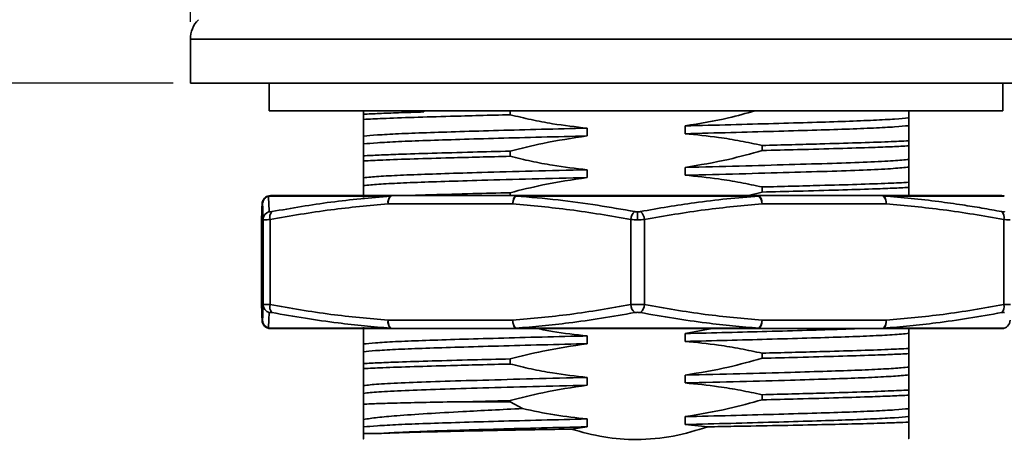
# Model space of a CAD drawing. Header units: millimetres. Extents: x 2555 to 2962, y 1588 to 1875.
# Tile 4 of 11: x 2624 to 2660, y 1793 to 1808. Entities that reach past the tile are written whole.
import ezdxf

# ---------------------------------------------------------------- set-up
doc = ezdxf.new("R2010")
doc.units = ezdxf.units.MM
doc.layers.add('尺寸线层', color=3, linetype='Continuous', lineweight=18)
doc.layers.add('粗实线层', color=7, linetype='Continuous', lineweight=35)
doc.styles.add('标准', font='txt', dxfattribs={"width": 0.667})
doc.dimstyles.new('对齐', dxfattribs={"dimtxt": 3, "dimasz": 2.5, "dimexe": 1.25, "dimexo": 0.625, "dimtad": 1, "dimdsep": 46, "dimtxsty": '标准', "dimcen": 2.5, "dimclrd": 3, "dimclre": 3, "dimclrt": 3, "dimadec": 0, "dimazin": 0, "dimtfac": 1, "dimtmove": 0, "dimatfit": 3, "dimfxl": 1, "dimarcsym": 0})

# ---------------------------------------------------------------- blocks, each defined once
blk = doc.blocks.new('*D26')
at = {"layer": 'Defpoints', "color": 0, "transparency": 16777216}
for p in [(2655.138, 1787.454), (2676.512, 1787.454), (2655.138, 1784.454)]:
    blk.add_point(p, dxfattribs=at)
at = {"layer": '尺寸线层', "color": 3, "linetype": 'Continuous', "lineweight": -2, "transparency": 16777216}
for p, q in [((2676.512, 1792.454), (2676.512, 1797.454)), ((2655.763, 1787.454), (2677.762, 1787.454)), ((2676.512, 1787.454), (2676.512, 1784.454)), ((2655.763, 1784.454), (2677.762, 1784.454)), ((2676.512, 1779.454), (2676.512, 1770.454))]:
    blk.add_line(p, q, dxfattribs=at)
at = {"layer": '尺寸线层', "color": 3, "transparency": 16777216}
for points in [[(2675.679, 1792.454), (2677.346, 1792.454), (2676.512, 1787.454)], [(2675.679, 1779.454), (2677.346, 1779.454), (2676.512, 1784.454)]]:
    blk.add_solid(points, dxfattribs=at)
at = {"layer": '尺寸线层', "color": 3, "transparency": 16777216, "insert": (2672.887, 1772.454), "char_height": 6, "attachment_point": 5, "rotation": 90, "style": '标准'}
blk.add_mtext('M', dxfattribs=at)
blk = doc.blocks.new('*D27')
at = {"layer": 'Defpoints', "color": 0, "transparency": 16777216}
for p in [(2662.738, 1805.454), (2676.512, 1805.454), (2655.138, 1787.454)]:
    blk.add_point(p, dxfattribs=at)
at = {"layer": '尺寸线层', "color": 3, "linetype": 'Continuous', "lineweight": -2, "transparency": 16777216}
for p, q in [((2663.363, 1805.454), (2677.762, 1805.454)), ((2676.512, 1792.454), (2676.512, 1800.454)), ((2655.763, 1787.454), (2677.762, 1787.454))]:
    blk.add_line(p, q, dxfattribs=at)
at = {"layer": '尺寸线层', "color": 3, "transparency": 16777216}
for points in [[(2675.679, 1800.454), (2677.346, 1800.454), (2676.512, 1805.454)], [(2675.679, 1792.454), (2677.346, 1792.454), (2676.512, 1787.454)]]:
    blk.add_solid(points, dxfattribs=at)
at = {"layer": '尺寸线层', "color": 3, "transparency": 16777216, "insert": (2672.887, 1796.454), "char_height": 6, "attachment_point": 5, "rotation": 90, "style": '标准'}
blk.add_mtext('18', dxfattribs=at)
blk = doc.blocks.new('*D28')
at = {"layer": 'Defpoints', "color": 0, "transparency": 16777216}
for p in [(2658.724, 1811.054), (2676.512, 1811.054), (2662.738, 1805.454)]:
    blk.add_point(p, dxfattribs=at)
at = {"layer": '尺寸线层', "color": 3, "linetype": 'Continuous', "lineweight": -2, "transparency": 16777216}
for p, q in [((2676.512, 1816.054), (2676.512, 1830.263)), ((2659.349, 1811.054), (2677.762, 1811.054)), ((2676.512, 1805.454), (2676.512, 1811.054)), ((2663.363, 1805.454), (2677.762, 1805.454)), ((2676.512, 1800.454), (2676.512, 1795.454))]:
    blk.add_line(p, q, dxfattribs=at)
at = {"layer": '尺寸线层', "color": 3, "transparency": 16777216}
for points in [[(2675.679, 1816.054), (2677.346, 1816.054), (2676.512, 1811.054)], [(2675.679, 1800.454), (2677.346, 1800.454), (2676.512, 1805.454)]]:
    blk.add_solid(points, dxfattribs=at)
at = {"layer": '尺寸线层', "color": 3, "transparency": 16777216, "insert": (2672.887, 1825.658), "char_height": 6, "attachment_point": 5, "rotation": 90, "style": '标准'}
blk.add_mtext('5.6', dxfattribs=at)
blk = doc.blocks.new('*D29')
at = {"layer": 'Defpoints', "color": 0, "transparency": 16777216}
for p in [(2620.479, 1787.454), (2631.68, 1787.454), (2621.638, 1780.454)]:
    blk.add_point(p, dxfattribs=at)
at = {"layer": '尺寸线层', "color": 3, "linetype": 'Continuous', "lineweight": -2, "transparency": 16777216}
for p, q in [((2620.479, 1792.454), (2620.479, 1797.454)), ((2631.055, 1787.454), (2619.229, 1787.454)), ((2620.479, 1780.454), (2620.479, 1787.454)), ((2621.013, 1780.454), (2619.229, 1780.454)), ((2620.479, 1775.454), (2620.479, 1770.454))]:
    blk.add_line(p, q, dxfattribs=at)
at = {"layer": '尺寸线层', "color": 3, "transparency": 16777216}
for points in [[(2619.645, 1792.454), (2621.312, 1792.454), (2620.479, 1787.454)], [(2619.645, 1775.454), (2621.312, 1775.454), (2620.479, 1780.454)]]:
    blk.add_solid(points, dxfattribs=at)
at = {"layer": '尺寸线层', "color": 3, "transparency": 16777216, "insert": (2616.854, 1783.954), "char_height": 6, "attachment_point": 5, "rotation": 90, "style": '标准'}
blk.add_mtext('BH', dxfattribs=at)
blk = doc.blocks.new('*D30')
at = {"layer": 'Defpoints', "color": 0, "transparency": 16777216}
for p in [(2610.839, 1805.454), (2630.538, 1805.454), (2614.939, 1780.454)]:
    blk.add_point(p, dxfattribs=at)
at = {"layer": '尺寸线层', "color": 3, "linetype": 'Continuous', "lineweight": -2, "transparency": 16777216}
for p, q in [((2629.913, 1805.454), (2609.589, 1805.454)), ((2610.839, 1785.454), (2610.839, 1800.454)), ((2614.314, 1780.454), (2609.589, 1780.454))]:
    blk.add_line(p, q, dxfattribs=at)
at = {"layer": '尺寸线层', "color": 3, "transparency": 16777216}
for points in [[(2610.005, 1800.454), (2611.672, 1800.454), (2610.839, 1805.454)], [(2610.005, 1785.454), (2611.672, 1785.454), (2610.839, 1780.454)]]:
    blk.add_solid(points, dxfattribs=at)
at = {"layer": '尺寸线层', "color": 3, "transparency": 16777216, "insert": (2607.214, 1792.954), "char_height": 6, "attachment_point": 5, "rotation": 90, "style": '标准'}
blk.add_mtext('H', dxfattribs=at)
blk = doc.blocks.new('*D20')
at = {"layer": 'Defpoints', "color": 0, "transparency": 16777216}
for p in [(2610.839, 1844.054), (2636.148, 1844.054), (2630.538, 1805.454)]:
    blk.add_point(p, dxfattribs=at)
at = {"layer": '尺寸线层', "color": 3, "linetype": 'Continuous', "lineweight": -2, "transparency": 16777216}
for p, q in [((2635.523, 1844.054), (2609.589, 1844.054)), ((2610.839, 1810.454), (2610.839, 1839.054)), ((2629.913, 1805.454), (2609.589, 1805.454))]:
    blk.add_line(p, q, dxfattribs=at)
at = {"layer": '尺寸线层', "color": 3, "transparency": 16777216}
for points in [[(2610.005, 1839.054), (2611.672, 1839.054), (2610.839, 1844.054)], [(2610.005, 1810.454), (2611.672, 1810.454), (2610.839, 1805.454)]]:
    blk.add_solid(points, dxfattribs=at)
at = {"layer": '尺寸线层', "color": 3, "transparency": 16777216, "insert": (2607.214, 1824.754), "char_height": 6, "attachment_point": 5, "rotation": 90, "style": '标准'}
blk.add_mtext('38.6', dxfattribs=at)
blk = doc.blocks.new('*D33')
at = {"layer": 'Defpoints', "color": 0, "transparency": 16777216}
for p in [(2662.738, 1819.083), (2630.538, 1807.039), (2662.738, 1807.039)]:
    blk.add_point(p, dxfattribs=at)
at = {"layer": '尺寸线层', "color": 3, "linetype": 'Continuous', "lineweight": -2, "transparency": 16777216}
for p, q in [((2630.538, 1807.664), (2630.538, 1820.333)), ((2662.738, 1807.664), (2662.738, 1820.333)), ((2635.538, 1819.083), (2657.738, 1819.083))]:
    blk.add_line(p, q, dxfattribs=at)
at = {"layer": '尺寸线层', "color": 3, "transparency": 16777216}
for points in [[(2635.538, 1819.917), (2635.538, 1818.25), (2630.538, 1819.083)], [(2657.738, 1819.917), (2657.738, 1818.25), (2662.738, 1819.083)]]:
    blk.add_solid(points, dxfattribs=at)
at = {"layer": '尺寸线层', "color": 3, "transparency": 16777216, "insert": (2646.638, 1822.708), "char_height": 6, "attachment_point": 5, "style": '标准'}
blk.add_mtext('{\\fISOCPEUR|b0|i0|c134|p34;%%C}32.2', dxfattribs=at)

msp = doc.modelspace()

# ---------------------------------------------------------------- linework, layer by layer
at = {"layer": '粗实线层'}
for p, q in [((2630.538, 1807.039), (2630.538, 1805.454)), ((2630.538, 1807.039), (2662.738, 1807.039)), ((2630.538, 1805.454), (2646.638, 1805.454)), ((2633.388, 1805.454), (2633.388, 1804.454)), ((2646.638, 1805.454), (2662.738, 1805.454)), ((2659.888, 1804.454), (2659.888, 1805.454)), ((2633.388, 1804.454), (2659.888, 1804.454)), ((2636.788, 1804.454), (2636.788, 1804.332)), ((2636.788, 1804.332), (2636.788, 1804.147)), ((2638.966, 1804.454), (2638.966, 1804.416)), ((2642.088, 1804.315), (2642.088, 1804.454)), ((2656.488, 1803.923), (2656.488, 1804.205)), ((2648.41, 1803.914), (2648.41, 1803.631)), ((2636.788, 1803.539), (2636.788, 1803.256)), ((2644.866, 1803.548), (2644.866, 1803.83)), ((2651.188, 1803.207), (2651.188, 1803.022)), ((2656.488, 1803.19), (2656.488, 1803.375)), ((2636.788, 1802.832), (2636.788, 1802.647)), ((2642.088, 1802.815), (2642.088, 1803)), ((2648.41, 1802.414), (2648.41, 1802.131)), ((2656.488, 1802.423), (2656.488, 1802.705)), ((2644.866, 1802.048), (2644.866, 1802.33)), ((2636.788, 1802.039), (2636.788, 1801.756)), ((2651.188, 1801.707), (2651.188, 1801.522)), ((2656.488, 1801.69), (2656.488, 1801.875)), ((2633.357, 1801.381), (2637.768, 1801.381)), ((2642.331, 1801.395), (2637.828, 1801.395)), ((2642.088, 1801.395), (2642.088, 1801.5)), ((2642.331, 1801.395), (2642.301, 1801.381)), ((2642.301, 1801.381), (2651.068, 1801.381)), ((2651.188, 1801.522), (2650.704, 1801.395)), ((2651.068, 1801.381), (2651.038, 1801.395)), ((2655.521, 1801.395), (2651.038, 1801.395)), ((2655.583, 1801.381), (2659.939, 1801.381)), ((2633.129, 1801.095), (2633.148, 1801.095)), ((2637.679, 1801.095), (2642.182, 1801.095)), ((2651.189, 1801.095), (2655.672, 1801.095)), ((2633.111, 1800.533), (2633.111, 1797.458)), ((2633.165, 1797.458), (2633.165, 1800.533)), ((2633.417, 1800.533), (2633.417, 1797.458)), ((2646.444, 1797.458), (2646.444, 1800.533)), ((2646.944, 1800.533), (2646.944, 1797.458)), ((2659.917, 1797.458), (2659.917, 1800.533)), ((2633.129, 1796.895), (2633.148, 1796.895)), ((2633.13, 1796.866), (2633.129, 1796.895)), ((2637.679, 1796.895), (2642.182, 1796.895)), ((2651.189, 1796.895), (2655.672, 1796.895)), ((2633.357, 1796.61), (2637.768, 1796.61)), ((2637.828, 1796.595), (2642.331, 1796.595)), ((2642.301, 1796.61), (2651.068, 1796.61)), ((2649.39, 1796.595), (2648.41, 1796.414)), ((2648.41, 1796.414), (2648.41, 1796.131)), ((2651.038, 1796.595), (2655.521, 1796.595)), ((2655.583, 1796.61), (2659.939, 1796.61)), ((2656.488, 1796.423), (2656.488, 1796.595)), ((2636.788, 1796.039), (2636.788, 1795.756)), ((2644.866, 1796.048), (2644.866, 1796.33)), ((2651.188, 1795.707), (2651.188, 1795.522)), ((2656.488, 1795.69), (2656.488, 1795.875)), ((2636.788, 1795.332), (2636.788, 1795.147)), ((2642.088, 1795.315), (2642.088, 1795.5)), ((2656.488, 1794.923), (2656.488, 1795.205)), ((2644.866, 1794.548), (2644.866, 1794.83)), ((2648.41, 1794.914), (2648.41, 1794.631)), ((2636.788, 1794.539), (2636.788, 1794.256)), ((2656.488, 1794.19), (2656.488, 1794.375)), ((2640.292, 1793.954), (2642.088, 1794)), ((2640.292, 1793.954), (2642.088, 1793.954)), ((2642.088, 1793.954), (2642.088, 1794)), ((2642.538, 1793.707), (2642.088, 1793.954)), ((2651.188, 1794.207), (2651.188, 1794.022)), ((2636.788, 1793.866), (2636.788, 1793.317)), ((2656.488, 1793.423), (2656.488, 1793.705)), ((2636.788, 1793.317), (2636.788, 1793.039)), ((2644.866, 1793.048), (2644.866, 1793.33)), ((2648.41, 1793.414), (2648.41, 1793.131)), ((2656.488, 1793.219), (2656.488, 1793.423)), ((2636.788, 1793.039), (2636.788, 1792.806)), ((2644.289, 1792.967), (2644.866, 1793.048)), ((2648.41, 1793.131), (2649.232, 1793.048)), ((2637.346, 1792.806), (2636.788, 1792.806))]:
    msp.add_line(p, q, dxfattribs=at)
at = {"layer": '粗实线层', "flags": 128}
for points in [[(2637.828, 1801.395), (2637.799, 1801.39), (2637.771, 1801.373), (2637.746, 1801.345), (2637.723, 1801.308), (2637.705, 1801.262), (2637.691, 1801.21), (2637.682, 1801.154), (2637.679, 1801.095)], [(2642.182, 1801.095), (2642.185, 1801.154), (2642.193, 1801.21), (2642.207, 1801.262), (2642.226, 1801.308), (2642.248, 1801.345), (2642.274, 1801.373), (2642.302, 1801.39), (2642.331, 1801.395)], [(2651.038, 1801.395), (2651.067, 1801.39), (2651.096, 1801.373), (2651.122, 1801.345), (2651.145, 1801.308), (2651.163, 1801.262), (2651.177, 1801.21), (2651.186, 1801.154), (2651.189, 1801.095)], [(2655.672, 1801.095), (2655.669, 1801.154), (2655.661, 1801.21), (2655.647, 1801.262), (2655.628, 1801.308), (2655.605, 1801.345), (2655.579, 1801.373), (2655.551, 1801.39), (2655.521, 1801.395)], [(2637.679, 1796.895), (2637.682, 1796.837), (2637.691, 1796.781), (2637.705, 1796.729), (2637.723, 1796.683), (2637.746, 1796.646), (2637.771, 1796.618), (2637.799, 1796.601), (2637.828, 1796.595)], [(2642.331, 1796.595), (2642.302, 1796.601), (2642.274, 1796.618), (2642.248, 1796.646), (2642.226, 1796.683), (2642.207, 1796.729), (2642.193, 1796.781), (2642.185, 1796.837), (2642.182, 1796.895)], [(2651.189, 1796.895), (2651.186, 1796.837), (2651.177, 1796.781), (2651.163, 1796.729), (2651.145, 1796.683), (2651.122, 1796.646), (2651.096, 1796.618), (2651.067, 1796.601), (2651.038, 1796.595)], [(2655.521, 1796.595), (2655.551, 1796.601), (2655.579, 1796.618), (2655.605, 1796.646), (2655.628, 1796.683), (2655.647, 1796.729), (2655.661, 1796.781), (2655.669, 1796.837), (2655.672, 1796.895)]]:
    msp.add_lwpolyline(points, dxfattribs=at)
at = {"layer": '粗实线层'}
for centre, radius, start, end in [((2631.538, 1807.039), 1, 135, 180), ((2633.448, 1801.095), 0.3, 90.0002, 180.0002), ((2633.429, 1801.095), 0.3, 90, 107.6836), ((2633.448, 1801.106), 0.289, 90.0071, 108.3441), ((2638.01, 1801.149), 0.335, 136.3443, 189.248), ((2637.829, 1801.259), 0.136, 90.3324, 116.8594), ((2650.82, 1801.108), 0.368, 358.0623, 47.7743), ((2655.521, 1801.257), 0.138, 63.3458, 89.6794), ((2659.847, 1801.106), 0.29, 71.6811, 89.9935), ((2659.847, 1801.095), 0.3, 72.3164, 89.9999), ((2633.463, 1800.531), 0.297, 105.1164, 179.7207), ((2633.705, 1800.614), 0.299, 136.9965, 195.7188), ((2646.833, 1800.511), 0.39, 128.0753, 176.8441), ((2609.651, 1800.569), 37.044, 359.9304, 0.3717), ((2646.557, 1800.511), 0.387, 3.146, 52.3171), ((2659.631, 1800.613), 0.297, 344.3151, 43.5552), ((2633.463, 1797.46), 0.297, 180.2793, 254.8836), ((2633.705, 1797.377), 0.299, 164.2812, 223.0035), ((2646.833, 1797.48), 0.39, 183.156, 231.9247), ((2646.557, 1797.479), 0.387, 307.6829, 356.854), ((2659.631, 1797.378), 0.297, 316.4448, 15.6849), ((2633.429, 1796.895), 0.3, 179.9998, 269.9998), ((2633.447, 1796.896), 0.3, 180.0496, 252.4229), ((2633.448, 1796.895), 0.3, 179.9998, 269.9998), ((2638.01, 1796.842), 0.335, 170.7519, 223.6559), ((2642.553, 1796.883), 0.371, 178.0604, 227.3487), ((2650.82, 1796.883), 0.368, 312.2257, 1.9386), ((2655.344, 1796.842), 0.333, 315.8576, 9.2295), ((2659.847, 1796.895), 0.3, 270.0003, 0.0002), ((2633.448, 1796.884), 0.289, 251.6559, 269.9929), ((2637.829, 1796.732), 0.136, 243.1406, 269.6676), ((2642.333, 1796.638), 0.0425, 220.7796, 266.5806), ((2651.035, 1796.639), 0.0438, 273.2343, 318.4451), ((2655.521, 1796.734), 0.138, 270.3205, 296.6542), ((2659.847, 1796.885), 0.29, 270.0065, 288.3188)]:
    msp.add_arc(centre, radius, start, end, dxfattribs=at)
for points, knots in [([(2636.788, 1804.332), (2636.971, 1804.341), (2637.339, 1804.36), (2638.063, 1804.388), (2638.655, 1804.407), (2638.966, 1804.416)], [0, 0, 0, 0, 0.3185955, 0.6412981, 1, 1, 1, 1]), ([(2642.088, 1804.315), (2641.715, 1804.306), (2640.962, 1804.287), (2639.778, 1804.255), (2638.571, 1804.221), (2637.515, 1804.183), (2637.011, 1804.158), (2636.788, 1804.147)], [0, 0, 0, 0, 0.1639771, 0.3301956, 0.5658993, 0.8084382, 1, 1, 1, 1]), ([(2644.866, 1803.83), (2644.451, 1803.878), (2643.776, 1803.955), (2642.852, 1804.132), (2642.343, 1804.254), (2642.088, 1804.315)], [0, 0, 0, 0, 0.443937, 0.721734, 1, 1, 1, 1]), ([(2650.926, 1804.454), (2650.611, 1804.366), (2649.783, 1804.137), (2648.935, 1803.999), (2648.41, 1803.914)], [0, 0, 0, 0, 0.381377, 1, 1, 1, 1]), ([(2648.41, 1803.914), (2648.965, 1803.927), (2650.076, 1803.955), (2651.626, 1803.997), (2653.029, 1804.038), (2654.25, 1804.076), (2655.261, 1804.117), (2656.023, 1804.159), (2656.363, 1804.189), (2656.478, 1804.204), (2656.488, 1804.205)], [0, 0, 0, 0, 0.140335, 0.2812, 0.420555, 0.559462, 0.700671, 0.843704, 0.986429, 1, 1, 1, 1]), ([(2656.488, 1804.205), (2656.488, 1804.251), (2656.488, 1804.312), (2656.488, 1804.424), (2656.488, 1804.454)], [0, 0, 0, 0, 0.728801, 1, 1, 1, 1]), ([(2636.788, 1804.147), (2636.788, 1804.035), (2636.788, 1803.779), (2636.788, 1803.625), (2636.788, 1803.539)], [0, 0, 0, 0, 0.440151, 1, 1, 1, 1]), ([(2656.488, 1803.923), (2656.478, 1803.922), (2656.363, 1803.907), (2656.023, 1803.877), (2655.261, 1803.835), (2654.25, 1803.794), (2653.029, 1803.756), (2651.626, 1803.715), (2650.076, 1803.673), (2648.965, 1803.645), (2648.41, 1803.631)], [0, 0, 0, 0, 0.0135708, 0.1562964, 0.2993291, 0.4405384, 0.5794454, 0.7188004, 0.8596649, 1, 1, 1, 1]), ([(2656.488, 1803.375), (2656.488, 1803.474), (2656.488, 1803.704), (2656.488, 1803.844), (2656.488, 1803.923)], [0, 0, 0, 0, 0.429654, 1, 1, 1, 1]), ([(2636.788, 1803.539), (2636.798, 1803.54), (2636.914, 1803.555), (2637.254, 1803.585), (2638.016, 1803.627), (2639.026, 1803.668), (2640.247, 1803.706), (2641.651, 1803.747), (2643.2, 1803.789), (2644.312, 1803.817), (2644.866, 1803.83)], [0, 0, 0, 0, 0.013571, 0.156296, 0.299329, 0.440538, 0.579445, 0.7188, 0.859665, 1, 1, 1, 1]), ([(2644.866, 1803.548), (2644.312, 1803.535), (2643.2, 1803.507), (2641.651, 1803.465), (2640.247, 1803.424), (2639.026, 1803.386), (2638.016, 1803.345), (2637.254, 1803.303), (2636.914, 1803.273), (2636.798, 1803.258), (2636.788, 1803.256)], [0, 0, 0, 0, 0.140335, 0.2812, 0.420555, 0.559462, 0.700671, 0.843704, 0.986429, 1, 1, 1, 1]), ([(2642.088, 1803), (2642.482, 1803.099), (2643.399, 1803.329), (2644.333, 1803.469), (2644.866, 1803.548)], [0, 0, 0, 0, 0.4296537, 1, 1, 1, 1]), ([(2648.41, 1803.631), (2648.814, 1803.592), (2649.482, 1803.526), (2650.408, 1803.372), (2650.928, 1803.262), (2651.188, 1803.207)], [0, 0, 0, 0, 0.432945, 0.71627, 1, 1, 1, 1]), ([(2636.788, 1803.256), (2636.788, 1803.217), (2636.788, 1803.151), (2636.788, 1802.997), (2636.788, 1802.887), (2636.788, 1802.832)], [0, 0, 0, 0, 0.432945, 0.71627, 1, 1, 1, 1]), ([(2651.188, 1803.207), (2651.551, 1803.216), (2652.283, 1803.235), (2653.451, 1803.266), (2654.656, 1803.3), (2655.737, 1803.338), (2656.254, 1803.364), (2656.488, 1803.375)], [0, 0, 0, 0, 0.1593497, 0.3207536, 0.5564588, 0.7989992, 1, 1, 1, 1]), ([(2656.488, 1803.19), (2656.3, 1803.181), (2655.921, 1803.162), (2655.089, 1803.13), (2653.967, 1803.096), (2652.61, 1803.058), (2651.623, 1803.033), (2651.188, 1803.022)], [0, 0, 0, 0, 0.163977, 0.330196, 0.565899, 0.808438, 1, 1, 1, 1]), ([(2656.488, 1802.705), (2656.488, 1802.753), (2656.488, 1802.83), (2656.488, 1803.007), (2656.488, 1803.129), (2656.488, 1803.19)], [0, 0, 0, 0, 0.443937, 0.721734, 1, 1, 1, 1]), ([(2636.788, 1802.832), (2636.971, 1802.841), (2637.338, 1802.86), (2638.15, 1802.891), (2639.256, 1802.925), (2640.625, 1802.963), (2641.632, 1802.989), (2642.088, 1803)], [0, 0, 0, 0, 0.15935, 0.320754, 0.556459, 0.798999, 1, 1, 1, 1]), ([(2642.088, 1802.815), (2641.715, 1802.806), (2640.962, 1802.787), (2639.778, 1802.755), (2638.571, 1802.721), (2637.515, 1802.683), (2637.011, 1802.658), (2636.788, 1802.647)], [0, 0, 0, 0, 0.163977, 0.330196, 0.565899, 0.808438, 1, 1, 1, 1]), ([(2644.866, 1802.33), (2644.451, 1802.378), (2643.776, 1802.455), (2642.852, 1802.632), (2642.343, 1802.754), (2642.088, 1802.815)], [0, 0, 0, 0, 0.443937, 0.721734, 1, 1, 1, 1]), ([(2651.188, 1803.022), (2650.786, 1802.91), (2649.871, 1802.654), (2648.934, 1802.5), (2648.41, 1802.414)], [0, 0, 0, 0, 0.440151, 1, 1, 1, 1]), ([(2636.788, 1802.647), (2636.788, 1802.535), (2636.788, 1802.279), (2636.788, 1802.125), (2636.788, 1802.039)], [0, 0, 0, 0, 0.440151, 1, 1, 1, 1]), ([(2648.41, 1802.414), (2649.071, 1802.43), (2650.395, 1802.463), (2652.194, 1802.513), (2653.764, 1802.56), (2655.039, 1802.606), (2656.009, 1802.656), (2656.328, 1802.689), (2656.488, 1802.705)], [0, 0, 0, 0, 0.167616, 0.335421, 0.5, 0.664579, 0.832384, 1, 1, 1, 1]), ([(2656.488, 1802.423), (2656.328, 1802.407), (2656.009, 1802.374), (2655.039, 1802.324), (2653.764, 1802.277), (2652.194, 1802.231), (2650.395, 1802.181), (2649.071, 1802.148), (2648.41, 1802.131)], [0, 0, 0, 0, 0.167616, 0.335421, 0.5, 0.664579, 0.832384, 1, 1, 1, 1]), ([(2656.488, 1801.875), (2656.488, 1801.974), (2656.488, 1802.204), (2656.488, 1802.344), (2656.488, 1802.423)], [0, 0, 0, 0, 0.429654, 1, 1, 1, 1]), ([(2636.788, 1802.039), (2636.869, 1802.048), (2637.073, 1802.071), (2637.659, 1802.109), (2638.564, 1802.151), (2639.703, 1802.19), (2641.129, 1802.233), (2642.855, 1802.28), (2644.196, 1802.314), (2644.866, 1802.33)], [0, 0, 0, 0, 0.095028, 0.238214, 0.38048, 0.519858, 0.660194, 0.830169, 1, 1, 1, 1]), ([(2648.41, 1802.131), (2648.814, 1802.092), (2649.482, 1802.026), (2650.408, 1801.872), (2650.928, 1801.762), (2651.188, 1801.707)], [0, 0, 0, 0, 0.432945, 0.71627, 1, 1, 1, 1]), ([(2644.866, 1802.048), (2644.196, 1802.032), (2642.855, 1801.998), (2641.129, 1801.95), (2639.703, 1801.908), (2638.564, 1801.869), (2637.659, 1801.827), (2637.073, 1801.789), (2636.869, 1801.766), (2636.788, 1801.756)], [0, 0, 0, 0, 0.169831, 0.339806, 0.480142, 0.61952, 0.761786, 0.904972, 1, 1, 1, 1]), ([(2636.788, 1801.756), (2636.788, 1801.717), (2636.788, 1801.651), (2636.788, 1801.497), (2636.788, 1801.387), (2636.788, 1801.332)], [0, 0, 0, 0, 0.432945, 0.71627, 1, 1, 1, 1]), ([(2642.088, 1801.5), (2642.482, 1801.599), (2643.399, 1801.829), (2644.333, 1801.969), (2644.866, 1802.048)], [0, 0, 0, 0, 0.429654, 1, 1, 1, 1]), ([(2651.188, 1801.707), (2651.551, 1801.716), (2652.283, 1801.735), (2653.451, 1801.766), (2654.656, 1801.8), (2655.737, 1801.838), (2656.254, 1801.864), (2656.488, 1801.875)], [0, 0, 0, 0, 0.1593497, 0.3207536, 0.5564588, 0.7989992, 1, 1, 1, 1]), ([(2633.357, 1801.381), (2633.328, 1801.369), (2633.269, 1801.344), (2633.202, 1801.275), (2633.156, 1801.19), (2633.151, 1801.127), (2633.148, 1801.095)], [0, 0, 0, 0, 0.246452, 0.499999, 0.75, 1, 1, 1, 1]), ([(2633.357, 1801.381), (2633.359, 1801.354), (2633.363, 1801.301), (2633.369, 1801.19), (2633.375, 1801.069), (2633.38, 1800.948), (2633.383, 1800.861), (2633.385, 1800.818)], [0, 0, 0, 0, 0.2299717, 0.4621885, 0.6627366, 0.8300136, 1, 1, 1, 1]), ([(2637.828, 1801.395), (2637.296, 1801.395), (2636.225, 1801.395), (2634.966, 1801.395), (2633.984, 1801.395), (2633.626, 1801.395), (2633.448, 1801.395)], [0, 0, 0, 0, 0.248295, 0.5, 0.751705, 1, 1, 1, 1]), ([(2633.486, 1800.818), (2634.196, 1800.941), (2635.617, 1801.189), (2637.05, 1801.317), (2637.768, 1801.381)], [0, 0, 0, 0, 0.499405, 1, 1, 1, 1]), ([(2638.327, 1801.395), (2638.634, 1801.405), (2639.345, 1801.428), (2640.628, 1801.463), (2641.633, 1801.489), (2642.088, 1801.5)], [0, 0, 0, 0, 0.293069, 0.679638, 1, 1, 1, 1]), ([(2642.301, 1801.381), (2642.807, 1801.338), (2643.792, 1801.254), (2645.223, 1801.058), (2646.145, 1800.896), (2646.593, 1800.818)], [0, 0, 0, 0, 0.3524732, 0.6855354, 1, 1, 1, 1]), ([(2651.038, 1801.395), (2650.333, 1801.395), (2648.913, 1801.395), (2646.687, 1801.395), (2644.46, 1801.395), (2643.037, 1801.395), (2642.331, 1801.395)], [0, 0, 0, 0, 0.248295, 0.5, 0.751705, 1, 1, 1, 1]), ([(2646.794, 1800.818), (2647.123, 1800.877), (2647.773, 1800.993), (2648.814, 1801.148), (2649.909, 1801.286), (2650.684, 1801.349), (2651.068, 1801.381)], [0, 0, 0, 0, 0.231679, 0.458706, 0.731264, 1, 1, 1, 1]), ([(2656.488, 1801.69), (2656.3, 1801.681), (2655.921, 1801.662), (2655.089, 1801.63), (2653.967, 1801.596), (2652.61, 1801.558), (2651.623, 1801.533), (2651.188, 1801.522)], [0, 0, 0, 0, 0.163977, 0.330196, 0.565899, 0.808438, 1, 1, 1, 1]), ([(2659.847, 1801.395), (2659.675, 1801.395), (2659.327, 1801.395), (2658.359, 1801.395), (2657.114, 1801.395), (2656.05, 1801.395), (2655.521, 1801.395)], [0, 0, 0, 0, 0.248295, 0.5, 0.751705, 1, 1, 1, 1]), ([(2655.583, 1801.381), (2655.913, 1801.354), (2656.575, 1801.3), (2657.522, 1801.189), (2658.375, 1801.068), (2659.134, 1800.947), (2659.607, 1800.861), (2659.846, 1800.818)], [0, 0, 0, 0, 0.2310181, 0.464307, 0.6648891, 0.8311061, 1, 1, 1, 1]), ([(2655.583, 1801.381), (2655.596, 1801.369), (2655.625, 1801.344), (2655.655, 1801.275), (2655.673, 1801.19), (2655.673, 1801.127), (2655.672, 1801.095)], [0, 0, 0, 0, 0.245772, 0.499999, 0.75, 1, 1, 1, 1]), ([(2656.488, 1801.395), (2656.488, 1801.433), (2656.488, 1801.516), (2656.488, 1801.628), (2656.488, 1801.69)], [0, 0, 0, 0, 0.445367, 1, 1, 1, 1]), ([(2633.129, 1801.095), (2633.126, 1801.034), (2633.12, 1800.906), (2633.114, 1800.66), (2633.111, 1800.533)], [0, 0, 0, 0, 0.483506, 1, 1, 1, 1]), ([(2633.165, 1800.533), (2633.162, 1800.66), (2633.157, 1800.906), (2633.151, 1801.034), (2633.148, 1801.095)], [0, 0, 0, 0, 0.516491, 1, 1, 1, 1]), ([(2637.679, 1801.095), (2636.99, 1801.034), (2635.563, 1800.906), (2634.148, 1800.66), (2633.417, 1800.533)], [0, 0, 0, 0, 0.483499, 1, 1, 1, 1]), ([(2646.444, 1800.533), (2645.713, 1800.66), (2644.298, 1800.906), (2642.872, 1801.034), (2642.182, 1801.095)], [0, 0, 0, 0, 0.51648, 1, 1, 1, 1]), ([(2651.189, 1801.095), (2650.502, 1801.034), (2649.081, 1800.906), (2647.672, 1800.66), (2646.944, 1800.533)], [0, 0, 0, 0, 0.483516, 1, 1, 1, 1]), ([(2659.917, 1800.533), (2659.189, 1800.66), (2657.78, 1800.906), (2656.359, 1801.034), (2655.672, 1801.095)], [0, 0, 0, 0, 0.51649, 1, 1, 1, 1]), ([(2633.385, 1800.818), (2633.386, 1800.816), (2633.389, 1800.811), (2633.409, 1800.809), (2633.44, 1800.81), (2633.471, 1800.815), (2633.486, 1800.818)], [0, 0, 0, 0, 0.237983, 0.473132, 0.736469, 1, 1, 1, 1]), ([(2646.593, 1800.818), (2646.609, 1800.815), (2646.641, 1800.81), (2646.676, 1800.81), (2646.694, 1800.809)], [0, 0, 0, 0, 0.501445, 1, 1, 1, 1]), ([(2646.694, 1800.809), (2646.711, 1800.81), (2646.747, 1800.81), (2646.778, 1800.815), (2646.794, 1800.818)], [0, 0, 0, 0, 0.498551, 1, 1, 1, 1]), ([(2659.846, 1800.818), (2659.86, 1800.816), (2659.887, 1800.811), (2659.919, 1800.809), (2659.942, 1800.81), (2659.945, 1800.815), (2659.946, 1800.818)], [0, 0, 0, 0, 0.237983, 0.473133, 0.736469, 1, 1, 1, 1]), ([(2633.417, 1800.533), (2633.381, 1800.53), (2633.308, 1800.525), (2633.229, 1800.524), (2633.176, 1800.525), (2633.169, 1800.53), (2633.165, 1800.533)], [0, 0, 0, 0, 0.250525, 0.500532, 0.750272, 1, 1, 1, 1]), ([(2646.694, 1800.524), (2646.651, 1800.524), (2646.563, 1800.525), (2646.484, 1800.53), (2646.444, 1800.533)], [0, 0, 0, 0, 0.49281, 1, 1, 1, 1]), ([(2646.944, 1800.533), (2646.904, 1800.53), (2646.826, 1800.525), (2646.738, 1800.524), (2646.694, 1800.524)], [0, 0, 0, 0, 0.506244, 1, 1, 1, 1]), ([(2660.149, 1800.526), (2660.134, 1800.525), (2660.105, 1800.523), (2660.024, 1800.526), (2659.953, 1800.53), (2659.917, 1800.533)], [0, 0, 0, 0, 0.333526, 0.666772, 1, 1, 1, 1]), ([(2633.111, 1797.458), (2633.114, 1797.331), (2633.12, 1797.085), (2633.126, 1796.957), (2633.129, 1796.895)], [0, 0, 0, 0, 0.516487, 1, 1, 1, 1]), ([(2633.148, 1796.895), (2633.151, 1796.957), (2633.157, 1797.085), (2633.162, 1797.331), (2633.165, 1797.458)], [0, 0, 0, 0, 0.4835, 1, 1, 1, 1]), ([(2633.165, 1797.458), (2633.169, 1797.461), (2633.176, 1797.465), (2633.229, 1797.467), (2633.308, 1797.465), (2633.381, 1797.461), (2633.417, 1797.458)], [0, 0, 0, 0, 0.249979, 0.499802, 0.749724, 1, 1, 1, 1]), ([(2633.417, 1797.458), (2634.148, 1797.331), (2635.563, 1797.085), (2636.99, 1796.957), (2637.679, 1796.895)], [0, 0, 0, 0, 0.51649, 1, 1, 1, 1]), ([(2642.182, 1796.895), (2642.872, 1796.957), (2644.298, 1797.085), (2645.713, 1797.331), (2646.444, 1797.458)], [0, 0, 0, 0, 0.483499, 1, 1, 1, 1]), ([(2646.444, 1797.458), (2646.484, 1797.461), (2646.563, 1797.465), (2646.694, 1797.467), (2646.826, 1797.465), (2646.905, 1797.461), (2646.944, 1797.458)], [0, 0, 0, 0, 0.249979, 0.499802, 0.749724, 1, 1, 1, 1]), ([(2646.944, 1797.458), (2647.672, 1797.331), (2649.081, 1797.085), (2650.502, 1796.957), (2651.189, 1796.895)], [0, 0, 0, 0, 0.516489, 1, 1, 1, 1]), ([(2655.672, 1796.895), (2656.359, 1796.957), (2657.78, 1797.085), (2659.189, 1797.331), (2659.917, 1797.458)], [0, 0, 0, 0, 0.483507, 1, 1, 1, 1]), ([(2659.917, 1797.458), (2659.953, 1797.461), (2660.025, 1797.465), (2660.104, 1797.467), (2660.156, 1797.465), (2660.162, 1797.461), (2660.165, 1797.458)], [0, 0, 0, 0, 0.249979, 0.499802, 0.749724, 1, 1, 1, 1]), ([(2633.357, 1796.61), (2633.359, 1796.635), (2633.362, 1796.686), (2633.369, 1796.805), (2633.377, 1796.961), (2633.382, 1797.102), (2633.385, 1797.173)], [0, 0, 0, 0, 0.219879, 0.44207, 0.717673, 1, 1, 1, 1]), ([(2633.385, 1797.173), (2633.386, 1797.175), (2633.389, 1797.18), (2633.411, 1797.182), (2633.443, 1797.18), (2633.472, 1797.175), (2633.486, 1797.173)], [0, 0, 0, 0, 0.250654, 0.499905, 0.749188, 1, 1, 1, 1]), ([(2633.486, 1797.173), (2633.888, 1797.102), (2634.681, 1796.961), (2635.794, 1796.805), (2636.82, 1796.686), (2637.453, 1796.635), (2637.768, 1796.61)], [0, 0, 0, 0, 0.282629, 0.558531, 0.780411, 1, 1, 1, 1]), ([(2642.301, 1796.61), (2642.617, 1796.635), (2643.252, 1796.686), (2644.281, 1796.805), (2645.396, 1796.961), (2646.191, 1797.102), (2646.593, 1797.173)], [0, 0, 0, 0, 0.219848, 0.442008, 0.717642, 1, 1, 1, 1]), ([(2646.593, 1797.173), (2646.609, 1797.175), (2646.641, 1797.18), (2646.694, 1797.182), (2646.747, 1797.18), (2646.778, 1797.175), (2646.794, 1797.173)], [0, 0, 0, 0, 0.250654, 0.499905, 0.749188, 1, 1, 1, 1]), ([(2646.794, 1797.173), (2647.195, 1797.102), (2647.987, 1796.961), (2649.099, 1796.805), (2650.122, 1796.686), (2650.754, 1796.635), (2651.068, 1796.61)], [0, 0, 0, 0, 0.282628, 0.558528, 0.78041, 1, 1, 1, 1]), ([(2655.583, 1796.61), (2655.896, 1796.635), (2656.527, 1796.686), (2657.548, 1796.805), (2658.657, 1796.961), (2659.446, 1797.102), (2659.846, 1797.173)], [0, 0, 0, 0, 0.219606, 0.441512, 0.717389, 1, 1, 1, 1]), ([(2659.846, 1797.173), (2659.861, 1797.175), (2659.89, 1797.18), (2659.921, 1797.182), (2659.942, 1797.18), (2659.945, 1797.175), (2659.946, 1797.173)], [0, 0, 0, 0, 0.250654, 0.499905, 0.749188, 1, 1, 1, 1]), ([(2633.448, 1796.595), (2633.626, 1796.595), (2633.984, 1796.595), (2634.966, 1796.595), (2636.225, 1796.595), (2637.296, 1796.595), (2637.828, 1796.595)], [0, 0, 0, 0, 0.248295, 0.5, 0.751705, 1, 1, 1, 1]), ([(2636.788, 1796.647), (2636.788, 1796.535), (2636.788, 1796.279), (2636.788, 1796.125), (2636.788, 1796.039)], [0, 0, 0, 0, 0.440151, 1, 1, 1, 1]), ([(2642.331, 1796.595), (2643.037, 1796.595), (2644.46, 1796.595), (2646.687, 1796.595), (2648.913, 1796.595), (2650.333, 1796.595), (2651.038, 1796.595)], [0, 0, 0, 0, 0.248295, 0.5, 0.751705, 1, 1, 1, 1]), ([(2644.866, 1796.33), (2644.451, 1796.376), (2643.851, 1796.442), (2643.259, 1796.559), (2643.078, 1796.595)], [0, 0, 0, 0, 0.692605, 1, 1, 1, 1]), ([(2648.41, 1796.414), (2648.92, 1796.426), (2649.943, 1796.452), (2651.433, 1796.491), (2652.825, 1796.532), (2653.945, 1796.565), (2654.48, 1796.587), (2654.685, 1796.595)], [0, 0, 0, 0, 0.205979, 0.412897, 0.639531, 0.86156, 1, 1, 1, 1]), ([(2656.488, 1796.423), (2656.318, 1796.406), (2656.01, 1796.375), (2655.127, 1796.329), (2654.088, 1796.288), (2652.831, 1796.25), (2651.431, 1796.209), (2649.943, 1796.169), (2648.92, 1796.144), (2648.41, 1796.131)], [0, 0, 0, 0, 0.176643, 0.319557, 0.460352, 0.599422, 0.741377, 0.870982, 1, 1, 1, 1]), ([(2655.521, 1796.595), (2656.05, 1796.595), (2657.114, 1796.595), (2658.359, 1796.595), (2659.327, 1796.595), (2659.675, 1796.595), (2659.847, 1796.595)], [0, 0, 0, 0, 0.248295, 0.5, 0.751705, 1, 1, 1, 1]), ([(2656.488, 1795.875), (2656.488, 1795.974), (2656.488, 1796.204), (2656.488, 1796.344), (2656.488, 1796.423)], [0, 0, 0, 0, 0.429654, 1, 1, 1, 1]), ([(2636.788, 1796.039), (2636.916, 1796.052), (2637.174, 1796.08), (2637.909, 1796.122), (2638.873, 1796.163), (2640.066, 1796.201), (2641.459, 1796.242), (2643.02, 1796.284), (2644.19, 1796.314), (2644.812, 1796.329), (2644.866, 1796.33)], [0, 0, 0, 0, 0.140335, 0.2812, 0.420555, 0.559462, 0.700671, 0.843704, 0.986429, 1, 1, 1, 1]), ([(2644.866, 1796.048), (2644.812, 1796.047), (2644.19, 1796.032), (2643.02, 1796.002), (2641.459, 1795.96), (2640.066, 1795.919), (2638.873, 1795.881), (2637.909, 1795.84), (2637.174, 1795.798), (2636.916, 1795.77), (2636.788, 1795.756)], [0, 0, 0, 0, 0.013571, 0.156296, 0.299329, 0.440538, 0.579445, 0.7188, 0.859665, 1, 1, 1, 1]), ([(2642.088, 1795.5), (2642.482, 1795.599), (2643.399, 1795.829), (2644.333, 1795.969), (2644.866, 1796.048)], [0, 0, 0, 0, 0.429654, 1, 1, 1, 1]), ([(2648.41, 1796.131), (2648.814, 1796.092), (2649.482, 1796.026), (2650.408, 1795.872), (2650.928, 1795.762), (2651.188, 1795.707)], [0, 0, 0, 0, 0.432945, 0.71627, 1, 1, 1, 1]), ([(2636.788, 1795.756), (2636.788, 1795.717), (2636.788, 1795.651), (2636.788, 1795.497), (2636.788, 1795.387), (2636.788, 1795.332)], [0, 0, 0, 0, 0.432945, 0.71627, 1, 1, 1, 1]), ([(2651.188, 1795.707), (2651.551, 1795.716), (2652.283, 1795.735), (2653.451, 1795.766), (2654.656, 1795.8), (2655.737, 1795.838), (2656.254, 1795.864), (2656.488, 1795.875)], [0, 0, 0, 0, 0.1593497, 0.3207536, 0.5564588, 0.7989992, 1, 1, 1, 1]), ([(2656.488, 1795.69), (2656.3, 1795.681), (2655.921, 1795.662), (2655.089, 1795.63), (2653.967, 1795.596), (2652.61, 1795.558), (2651.623, 1795.533), (2651.188, 1795.522)], [0, 0, 0, 0, 0.163977, 0.330196, 0.565899, 0.808438, 1, 1, 1, 1]), ([(2656.488, 1795.205), (2656.488, 1795.253), (2656.488, 1795.33), (2656.488, 1795.507), (2656.488, 1795.629), (2656.488, 1795.69)], [0, 0, 0, 0, 0.4439367, 0.7217338, 1, 1, 1, 1]), ([(2636.788, 1795.332), (2636.971, 1795.341), (2637.338, 1795.36), (2638.15, 1795.391), (2639.256, 1795.425), (2640.625, 1795.463), (2641.632, 1795.489), (2642.088, 1795.5)], [0, 0, 0, 0, 0.15935, 0.320754, 0.556459, 0.798999, 1, 1, 1, 1]), ([(2642.088, 1795.315), (2641.715, 1795.306), (2640.962, 1795.287), (2639.778, 1795.255), (2638.571, 1795.221), (2637.515, 1795.183), (2637.011, 1795.158), (2636.788, 1795.147)], [0, 0, 0, 0, 0.163977, 0.330196, 0.565899, 0.808438, 1, 1, 1, 1]), ([(2644.866, 1794.83), (2644.451, 1794.878), (2643.776, 1794.955), (2642.852, 1795.132), (2642.343, 1795.254), (2642.088, 1795.315)], [0, 0, 0, 0, 0.4439367, 0.7217338, 1, 1, 1, 1]), ([(2651.188, 1795.522), (2650.786, 1795.41), (2649.871, 1795.154), (2648.934, 1795), (2648.41, 1794.914)], [0, 0, 0, 0, 0.440151, 1, 1, 1, 1]), ([(2636.788, 1795.147), (2636.788, 1795.035), (2636.788, 1794.779), (2636.788, 1794.625), (2636.788, 1794.539)], [0, 0, 0, 0, 0.4401507, 1, 1, 1, 1]), ([(2648.41, 1794.914), (2649.08, 1794.93), (2650.422, 1794.964), (2652.147, 1795.012), (2653.574, 1795.054), (2654.712, 1795.093), (2655.617, 1795.135), (2656.204, 1795.173), (2656.407, 1795.196), (2656.488, 1795.205)], [0, 0, 0, 0, 0.1698306, 0.3398062, 0.4801416, 0.6195201, 0.7617863, 0.9049719, 1, 1, 1, 1]), ([(2636.788, 1794.539), (2636.948, 1794.555), (2637.267, 1794.588), (2638.238, 1794.638), (2639.513, 1794.685), (2641.082, 1794.731), (2642.881, 1794.781), (2644.205, 1794.814), (2644.866, 1794.83)], [0, 0, 0, 0, 0.167616, 0.335421, 0.5, 0.664579, 0.832384, 1, 1, 1, 1]), ([(2656.488, 1794.923), (2656.407, 1794.914), (2656.204, 1794.891), (2655.617, 1794.853), (2654.712, 1794.811), (2653.574, 1794.772), (2652.147, 1794.729), (2650.422, 1794.681), (2649.08, 1794.648), (2648.41, 1794.631)], [0, 0, 0, 0, 0.0950281, 0.2382137, 0.3804799, 0.5198584, 0.6601938, 0.8301694, 1, 1, 1, 1]), ([(2648.41, 1794.631), (2648.814, 1794.592), (2649.482, 1794.526), (2650.408, 1794.372), (2650.928, 1794.262), (2651.188, 1794.207)], [0, 0, 0, 0, 0.432945, 0.71627, 1, 1, 1, 1]), ([(2656.488, 1794.375), (2656.488, 1794.474), (2656.488, 1794.704), (2656.488, 1794.844), (2656.488, 1794.923)], [0, 0, 0, 0, 0.429654, 1, 1, 1, 1]), ([(2644.866, 1794.548), (2644.205, 1794.532), (2642.881, 1794.499), (2641.082, 1794.449), (2639.513, 1794.402), (2638.238, 1794.356), (2637.267, 1794.306), (2636.948, 1794.273), (2636.788, 1794.256)], [0, 0, 0, 0, 0.167616, 0.335421, 0.5, 0.664579, 0.832384, 1, 1, 1, 1]), ([(2636.788, 1794.256), (2636.788, 1794.213), (2636.788, 1794.127), (2636.788, 1793.953), (2636.788, 1793.866)], [0, 0, 0, 0, 0.498847, 1, 1, 1, 1]), ([(2642.088, 1794), (2642.482, 1794.099), (2643.399, 1794.329), (2644.333, 1794.469), (2644.866, 1794.548)], [0, 0, 0, 0, 0.429654, 1, 1, 1, 1]), ([(2651.188, 1794.207), (2651.551, 1794.216), (2652.283, 1794.235), (2653.451, 1794.266), (2654.656, 1794.3), (2655.737, 1794.338), (2656.254, 1794.364), (2656.488, 1794.375)], [0, 0, 0, 0, 0.15935, 0.320754, 0.556459, 0.798999, 1, 1, 1, 1]), ([(2636.788, 1793.866), (2636.962, 1793.873), (2637.311, 1793.886), (2638.06, 1793.907), (2639.025, 1793.929), (2639.866, 1793.945), (2640.292, 1793.954)], [0, 0, 0, 0, 0.214165, 0.431128, 0.712367, 1, 1, 1, 1]), ([(2651.188, 1794.022), (2650.786, 1793.91), (2649.871, 1793.654), (2648.934, 1793.5), (2648.41, 1793.414)], [0, 0, 0, 0, 0.440151, 1, 1, 1, 1]), ([(2656.488, 1794.19), (2656.3, 1794.181), (2655.921, 1794.162), (2655.089, 1794.13), (2653.967, 1794.096), (2652.61, 1794.058), (2651.623, 1794.033), (2651.188, 1794.022)], [0, 0, 0, 0, 0.163977, 0.330196, 0.565899, 0.808438, 1, 1, 1, 1]), ([(2656.488, 1793.705), (2656.488, 1793.753), (2656.488, 1793.83), (2656.488, 1794.007), (2656.488, 1794.129), (2656.488, 1794.19)], [0, 0, 0, 0, 0.443937, 0.721734, 1, 1, 1, 1]), ([(2642.538, 1793.707), (2642.163, 1793.689), (2641.409, 1793.652), (2640.236, 1793.59), (2639.043, 1793.523), (2638.026, 1793.452), (2637.26, 1793.382), (2636.947, 1793.339), (2636.788, 1793.317)], [0, 0, 0, 0, 0.139356, 0.280679, 0.476083, 0.677176, 0.837013, 1, 1, 1, 1]), ([(2644.866, 1793.33), (2644.476, 1793.374), (2643.694, 1793.46), (2642.924, 1793.625), (2642.538, 1793.707)], [0, 0, 0, 0, 0.498842, 1, 1, 1, 1]), ([(2648.41, 1793.414), (2648.965, 1793.427), (2650.076, 1793.455), (2651.626, 1793.497), (2653.029, 1793.538), (2654.25, 1793.576), (2655.261, 1793.617), (2656.023, 1793.659), (2656.363, 1793.689), (2656.478, 1793.704), (2656.488, 1793.705)], [0, 0, 0, 0, 0.140335, 0.2812, 0.420555, 0.559462, 0.700671, 0.843704, 0.986429, 1, 1, 1, 1]), ([(2644.866, 1793.33), (2644.312, 1793.317), (2643.2, 1793.289), (2641.651, 1793.247), (2640.247, 1793.206), (2639.026, 1793.168), (2638.016, 1793.127), (2637.254, 1793.085), (2636.914, 1793.055), (2636.798, 1793.04), (2636.788, 1793.039)], [0, 0, 0, 0, 0.140335, 0.2812, 0.420555, 0.559462, 0.700671, 0.843704, 0.986429, 1, 1, 1, 1]), ([(2656.488, 1793.423), (2656.478, 1793.422), (2656.363, 1793.407), (2656.023, 1793.377), (2655.261, 1793.335), (2654.25, 1793.294), (2653.029, 1793.256), (2651.626, 1793.215), (2650.076, 1793.173), (2648.965, 1793.145), (2648.41, 1793.131)], [0, 0, 0, 0, 0.013571, 0.156296, 0.299329, 0.440538, 0.579445, 0.7188, 0.859665, 1, 1, 1, 1]), ([(2656.488, 1793.219), (2656.349, 1793.212), (2656.07, 1793.198), (2655.402, 1793.175), (2654.469, 1793.15), (2653.216, 1793.122), (2651.773, 1793.094), (2650.42, 1793.069), (2649.548, 1793.054), (2649.232, 1793.048)], [0, 0, 0, 0, 0.118338, 0.236675, 0.403974, 0.571264, 0.738179, 0.905093, 1, 1, 1, 1]), ([(2656.488, 1792.623), (2656.488, 1792.619), (2656.488, 1792.609), (2656.488, 1792.849), (2656.488, 1793.117), (2656.488, 1793.219)], [0, 0, 0, 0, 0.258095, 0.719341, 1, 1, 1, 1]), ([(2637.346, 1792.806), (2637.581, 1792.819), (2638.05, 1792.847), (2639.059, 1792.887), (2640.258, 1792.925), (2641.651, 1792.965), (2643.2, 1793.007), (2644.312, 1793.035), (2644.866, 1793.048)], [0, 0, 0, 0, 0.167451, 0.332703, 0.495357, 0.662575, 0.831605, 1, 1, 1, 1]), ([(2644.289, 1792.967), (2643.899, 1792.96), (2643.111, 1792.946), (2641.857, 1792.922), (2640.548, 1792.896), (2639.256, 1792.868), (2638.123, 1792.838), (2637.608, 1792.817), (2637.346, 1792.806)], [0, 0, 0, 0, 0.126748, 0.255387, 0.42993, 0.609536, 0.801305, 1, 1, 1, 1]), ([(2649.232, 1793.048), (2648.819, 1792.922), (2647.981, 1792.668), (2646.706, 1792.557), (2645.458, 1792.646), (2644.682, 1792.859), (2644.289, 1792.967)], [0, 0, 0, 0, 0.257204, 0.521309, 0.757645, 1, 1, 1, 1]), ([(2636.788, 1792.806), (2636.788, 1792.715), (2636.788, 1792.586), (2636.788, 1792.611), (2636.788, 1792.618)], [0, 0, 0, 0, 0.701662, 1, 1, 1, 1])]:
    msp.add_open_spline(points, degree=3, knots=knots, dxfattribs=at)
for points in [[(2633.129, 1801.095), (2633.132, 1801.127), (2633.138, 1801.19), (2633.183, 1801.275), (2633.25, 1801.344), (2633.309, 1801.369), (2633.338, 1801.381)], [(2642.301, 1801.381), (2642.286, 1801.368), (2642.256, 1801.344), (2642.219, 1801.275), (2642.191, 1801.19), (2642.185, 1801.127), (2642.182, 1801.095)]]:
    msp.add_open_spline(points, degree=3, dxfattribs=at)

# ---------------------------------------------------------------- dimensions: what is measured, and where the dimension line sits
at = {"layer": '尺寸线层'}
for base, p1, p2, angle, picture, middle in [((2610.839, 1844.054), (2630.538, 1805.454), (2636.148, 1844.054), 270, '*D20', (2607.214, 1824.754)), ((2676.512, 1811.054), (2662.738, 1805.454), (2658.724, 1811.054), 90, '*D28', (2672.887, 1825.658)), ((2676.512, 1805.454), (2655.138, 1787.454), (2662.738, 1805.454), 90, '*D27', (2672.887, 1796.454))]:
    dim = msp.add_linear_dim(base=base, p1=p1, p2=p2, angle=angle, dimstyle='对齐', override={"dimtxt": 6, "dimasz": 5, "dimarcsym": 1}, dxfattribs=at)
    dim.commit()
    dim.dimension.update_dxf_attribs({"geometry": picture, "text_midpoint": middle})
dim = msp.add_linear_dim(base=(2662.738, 1819.083), p1=(2630.538, 1807.039), p2=(2662.738, 1807.039), text='{\\fISOCPEUR|b0|i0|c134|p34;%%C}<>', dimstyle='对齐', override={"dimtxt": 6, "dimasz": 5, "dimarcsym": 1}, dxfattribs=at)
dim.commit()
dim.dimension.update_dxf_attribs({"geometry": '*D33', "text_midpoint": (2646.638, 1822.708)})
for base, p1, p2, text, picture, middle in [((2610.839, 1805.454), (2614.939, 1780.454), (2630.538, 1805.454), 'H', '*D30', (2607.214, 1792.954)), ((2620.479, 1787.454), (2621.638, 1780.454), (2631.68, 1787.454), 'BH', '*D29', (2616.854, 1783.954))]:
    dim = msp.add_linear_dim(base=base, p1=p1, p2=p2, angle=270, text=text, dimstyle='对齐', override={"dimtxt": 6, "dimasz": 5, "dimarcsym": 1}, dxfattribs=at)
    dim.commit()
    dim.dimension.update_dxf_attribs({"geometry": picture, "text_midpoint": middle})
dim = msp.add_linear_dim(base=(2676.512, 1787.454), p1=(2655.138, 1784.454), p2=(2655.138, 1787.454), angle=90, text='M', dimstyle='对齐', override={"dimtxt": 6, "dimasz": 5, "dimarcsym": 1}, dxfattribs=at)
dim.commit()
dim.dimension.update_dxf_attribs({"geometry": '*D26', "text_midpoint": (2676.512, 1772.454), "dimtype": 160})

doc.saveas('drawing.dxf')
